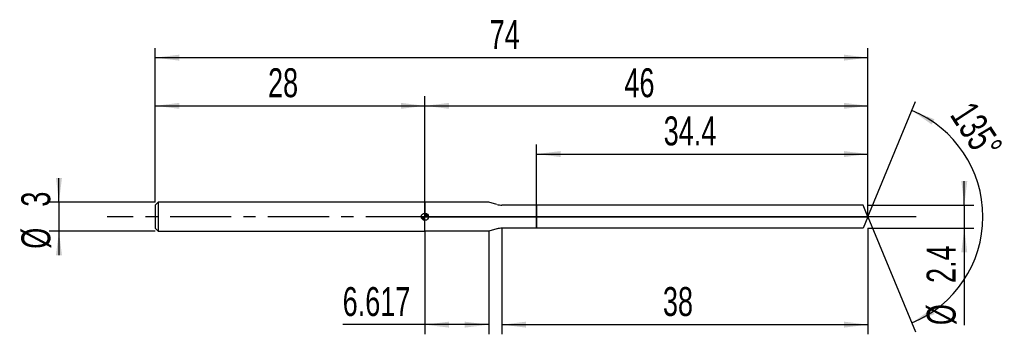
# Model space of a CAD drawing. Extents: x -14 to 88, y -12 to 20.
import ezdxf
from ezdxf.enums import TextEntityAlignment as Align

# ---------------------------------------------------------------- set-up
doc = ezdxf.new("R2010")
doc.units = 0
doc.linetypes.add('CENTER', pattern=[10.16, 6.35, -1.27, 1.27, -1.27])
doc.layers.get('0').update_dxf_attribs({"linetype": 'CONTINUOUS'})
for name, color, linetype in [('1', 4, 'CONTINUOUS'), ('2', 7, 'CONTINUOUS'), ('4', 2, 'CENTER'), ('CUT', 1, 'CONTINUOUS'), ('NOCUT', 7, 'CONTINUOUS'), ('SK1', 4, 'CONTINUOUS'), ('SK2', 7, 'CONTINUOUS'), ('SK4', 2, 'CENTER')]:
    doc.layers.add(name, color=color, linetype=linetype)
doc.dimstyles.new('SLDDIMSTYLE0', dxfattribs={"dimtxt": 3, "dimasz": 2.5, "dimexe": 0, "dimexo": 0.0625, "dimgap": 0.75, "dimtad": 1, "dimrnd": 1e-09, "dimzin": 12, "dimsah": 1, "dimcen": 0.09, "dimazin": 3, "dimtfac": 1, "dimtofl": 0, "dimtmove": 0, "dimatfit": 3})
doc.dimstyles.new('SLDDIMSTYLE1', dxfattribs={"dimtxt": 3, "dimasz": 2.5, "dimexe": 0, "dimexo": 0.0625, "dimgap": 0.75, "dimtad": 1, "dimrnd": 1e-09, "dimzin": 12, "dimsah": 1, "dimcen": 0.09, "dimazin": 3, "dimtfac": 1, "dimtmove": 0, "dimatfit": 3})
doc.dimstyles.new('SLDDIMSTYLE2', dxfattribs={"dimtxt": 3, "dimasz": 2.5, "dimexe": 0, "dimexo": 0.0625, "dimgap": 0.75, "dimtad": 1, "dimzin": 12, "dimsah": 1, "dimcen": 0.09, "dimazin": 3, "dimtfac": 1, "dimtofl": 0, "dimtmove": 0, "dimatfit": 3})

# ---------------------------------------------------------------- blocks, each defined once
blk = doc.blocks.new('_D')
at = {"layer": '2'}
for p, q in [((36, -1.2), (36, -12.2)), ((74, -1.2), (74, -12.2)), ((36, -11.2), (74, -11.2))]:
    blk.add_line(p, q, dxfattribs=at)
for points in [[(36, -11.2), (38.5, -11.51), (38.5, -10.89)], [(74, -11.2), (71.5, -10.89), (71.5, -11.51)]]:
    blk.add_solid(points, dxfattribs=at)
at = {"layer": '2', "width": 0.7}
blk.add_text('38', height=3, dxfattribs=at).set_placement((52.71, -11.2), align=Align.BOTTOM_LEFT)
blk = doc.blocks.new('_D_1')
at = {"layer": '2'}
for p, q in [((84, 1.2), (84, 3.7)), ((74, 1.2), (85, 1.2)), ((84, 1.2), (84, -1.2)), ((74, -1.2), (85, -1.2)), ((84, -1.2), (84, -11.25))]:
    blk.add_line(p, q, dxfattribs=at)
for points in [[(84, 1.2), (84.31, 3.7), (83.69, 3.7)], [(84, -1.2), (83.69, -3.7), (84.31, -3.7)]]:
    blk.add_solid(points, dxfattribs=at)
at = {"layer": '2', "width": 0.7}
for s, p in [('2.4', (83.99, -6.88)), ('%%c', (84, -11.25))]:
    blk.add_text(s, height=3, rotation=90, dxfattribs=at).set_placement(p, align=Align.BOTTOM_LEFT)
blk = doc.blocks.new('_D_2')
at = {"layer": '2'}
for p, q in [((28, -1.5), (28, -12.2)), ((34.62, -1.5), (34.62, -12.2)), ((28, -11.2), (19.46, -11.2)), ((34.62, -11.2), (28, -11.2))]:
    blk.add_line(p, q, dxfattribs=at)
for points in [[(28, -11.2), (30.5, -11.51), (30.5, -10.89)], [(34.62, -11.2), (32.12, -10.89), (32.12, -11.51)]]:
    blk.add_solid(points, dxfattribs=at)
at = {"layer": '2', "width": 0.7}
blk.add_text('6.617', height=3, dxfattribs=at).set_placement((19.46, -11.2), align=Align.BOTTOM_LEFT)
blk = doc.blocks.new('_D_3')
at = {"layer": '2'}
for p, q in [((39.6, 1.2), (39.6, 7.5)), ((74, 1.2), (74, 7.5)), ((39.6, 6.5), (74, 6.5))]:
    blk.add_line(p, q, dxfattribs=at)
for points in [[(39.6, 6.5), (42.1, 6.19), (42.1, 6.81)], [(74, 6.5), (71.5, 6.81), (71.5, 6.19)]]:
    blk.add_solid(points, dxfattribs=at)
at = {"layer": '2', "width": 0.7}
blk.add_text('34.4', height=3, dxfattribs=at).set_placement((52.79, 6.5), align=Align.BOTTOM_LEFT)
blk = doc.blocks.new('_D_4')
at = {"layer": '2'}
for q in [(78.95, 11.94), (78.95, -11.94)]:
    blk.add_line((74, 0), q, dxfattribs=at)
blk.add_arc((74, 0), 11.93, 292.4977, 67.5023, dxfattribs=at)
for points in [[(78.56, 11.02), (80.62, 9.56), (80.91, 10.1)], [(78.56, -11.02), (80.91, -10.1), (80.62, -9.56)]]:
    blk.add_solid(points, dxfattribs=at)
at = {"layer": '2', "width": 0.7}
blk.add_text('135°', height=3, rotation=-56.9761, dxfattribs=at).set_placement((81.68, 10.07), align=Align.BOTTOM_LEFT)
blk = doc.blocks.new('_D_5')
at = {"layer": 'SK2'}
for p, q in [((0, 1.5), (0, 17.5)), ((74, 1.5), (74, 17.5)), ((0, 16.5), (74, 16.5))]:
    blk.add_line(p, q, dxfattribs=at)
for points in [[(0, 16.5), (2.5, 16.19), (2.5, 16.81)], [(74, 16.5), (71.5, 16.81), (71.5, 16.19)]]:
    blk.add_solid(points, dxfattribs=at)
at = {"layer": 'SK2', "width": 0.7}
blk.add_text('74', height=3, dxfattribs=at).set_placement((34.71, 16.5), align=Align.BOTTOM_LEFT)
blk = doc.blocks.new('_D_6')
at = {"layer": 'SK2'}
for p, q in [((0, 1.5), (0, 12.5)), ((28, 1.5), (28, 12.5)), ((0, 11.5), (28, 11.5))]:
    blk.add_line(p, q, dxfattribs=at)
for points in [[(0, 11.5), (2.5, 11.19), (2.5, 11.81)], [(28, 11.5), (25.5, 11.81), (25.5, 11.19)]]:
    blk.add_solid(points, dxfattribs=at)
at = {"layer": 'SK2', "width": 0.7}
blk.add_text('28', height=3, dxfattribs=at).set_placement((11.71, 11.5), align=Align.BOTTOM_LEFT)
blk = doc.blocks.new('_D_7')
at = {"layer": 'SK2'}
for p, q in [((28, 0), (28, 12.5)), ((74, 0), (74, 12.5)), ((28, 11.5), (74, 11.5))]:
    blk.add_line(p, q, dxfattribs=at)
for points in [[(28, 11.5), (30.5, 11.19), (30.5, 11.81)], [(74, 11.5), (71.5, 11.81), (71.5, 11.19)]]:
    blk.add_solid(points, dxfattribs=at)
at = {"layer": 'SK2', "width": 0.7}
blk.add_text('46', height=3, dxfattribs=at).set_placement((48.71, 11.5), align=Align.BOTTOM_LEFT)
blk = doc.blocks.new('_D_8')
at = {"layer": 'SK2'}
for p, q in [((-10, 1.5), (-10, 4)), ((0, 1.5), (-11, 1.5)), ((-10, 1.5), (-10, -1.5)), ((0, -1.5), (-11, -1.5)), ((-10, -1.5), (-10, -4))]:
    blk.add_line(p, q, dxfattribs=at)
for points in [[(-10, 1.5), (-9.69, 4), (-10.31, 4)], [(-10, -1.5), (-10.31, -4), (-9.69, -4)]]:
    blk.add_solid(points, dxfattribs=at)
at = {"layer": 'SK2', "width": 0.7}
for s, p in [('3', (-10.01, 1.04)), ('%%c', (-10, -3.33))]:
    blk.add_text(s, height=3, rotation=90, dxfattribs=at).set_placement(p, align=Align.BOTTOM_LEFT)
blk = doc.blocks.new('*U11')
at = {"color": 0, "linetype": 'CONTINUOUS'}
for points in [[(0, 0), (0, 0.38), (0.07, 0)], [(0.07, 0), (0, 0.38), (0.07, 0.37)], [(0.07, 0), (0.07, 0.37), (0.14, 0)], [(0.14, 0), (0.07, 0.37), (0.14, 0.35)], [(0.14, 0), (0.14, 0.35), (0.21, 0)], [(0.21, 0), (0.14, 0.35), (0.21, 0.31)], [(0.21, 0), (0.21, 0.31), (0.27, 0)], [(0.27, 0), (0.21, 0.31), (0.27, 0.27)], [(0.27, 0), (0.27, 0.27), (0.31, 0)], [(0.31, 0), (0.27, 0.27), (0.31, 0.21)], [(0.31, 0), (0.31, 0.21), (0.35, 0)], [(0.35, 0), (0.31, 0.21), (0.35, 0.14)], [(0.35, 0), (0.35, 0.14), (0.37, 0)], [(0.37, 0), (0.35, 0.14), (0.37, 0.07)], [(0.37, 0), (0.37, 0.07), (0.38, 0)]]:
    blk.add_solid(points, dxfattribs=at)
blk = doc.blocks.new('*U12')
at = {"color": 0, "linetype": 'CONTINUOUS'}
for points in [[(-0.37, -0.07), (-0.38, 0), (-0.37, 0)], [(-0.37, -0.07), (-0.37, 0), (-0.35, -0.13)], [(-0.35, -0.13), (-0.37, 0), (-0.35, 0)], [(-0.35, -0.13), (-0.35, 0), (-0.32, -0.19)], [(-0.32, -0.19), (-0.35, 0), (-0.32, 0)], [(-0.32, -0.19), (-0.32, 0), (-0.29, -0.24)], [(-0.29, -0.24), (-0.32, 0), (-0.29, 0)], [(-0.29, -0.24), (-0.29, 0), (-0.24, -0.29)], [(-0.24, -0.29), (-0.29, 0), (-0.24, 0)], [(-0.24, -0.29), (-0.24, 0), (-0.19, -0.32)], [(-0.19, -0.32), (-0.24, 0), (-0.19, 0)], [(-0.19, -0.32), (-0.19, 0), (-0.13, -0.35)], [(-0.13, -0.35), (-0.19, 0), (-0.13, 0)], [(-0.13, -0.35), (-0.13, 0), (-0.07, -0.37)], [(-0.07, -0.37), (-0.13, 0), (-0.07, 0)], [(-0.07, -0.37), (-0.07, 0), (0, -0.38)], [(0, -0.38), (-0.07, 0), (0, 0)]]:
    blk.add_solid(points, dxfattribs=at)
blk = doc.blocks.new('SW_DOWELSYMBOL_0')
at = {"layer": 'SK1', "color": 0}
blk.add_circle((0, 0), 0.375, dxfattribs=at)
at = {"color": 0, "linetype": 'CONTINUOUS'}
for name in ['*U12', '*U11']:
    blk.add_blockref(name, (0, 0), dxfattribs=at)

msp = doc.modelspace()

# ---------------------------------------------------------------- linework, layer by layer
at = {"layer": '1'}
for p, q in [((34.617, 1.5), (28, 1.5)), ((28, 1.5), (28, 0)), ((35.482, 1.268), (34.617, 1.5)), ((39.6, 1.2), (36, 1.2)), ((73.503, 1.2), (39.6, 1.2)), ((39.6, 1.2), (39.6, 0)), ((39.6, 0), (39.6, 1.2)), ((74, 0), (73.503, 1.2)), ((28, -1.5), (28, 0)), ((39.6, -1.2), (39.6, 0)), ((39.6, 0), (39.6, -1.2)), ((74, 0), (73.503, -1.2)), ((34.617, -1.5), (28, -1.5)), ((35.482, -1.268), (34.617, -1.5)), ((39.6, -1.2), (36, -1.2)), ((73.503, -1.2), (39.6, -1.2))]:
    msp.add_line(p, q, dxfattribs=at)
for centre, start, end in [((36, 3.2), 255, 270), ((36, -3.2), 90, 105)]:
    msp.add_arc(centre, 2, start, end, dxfattribs=at)
at = {"layer": '4'}
msp.add_line((74, 0), (28, 0), dxfattribs=at)
at = {"layer": 'CUT'}
for p, q in [((73.503, 1.2), (39.6, 1.2)), ((39.6, 1.2), (39.6, 0)), ((74, 0), (73.503, 1.2)), ((39.6, 0), (74, 0))]:
    msp.add_line(p, q, dxfattribs=at)
at = {"layer": 'NOCUT'}
for p, q in [((34.617, 1.5), (28, 1.5)), ((28, 1.5), (28, 0)), ((35.482, 1.268), (34.617, 1.5)), ((39.6, 1.2), (36, 1.2)), ((39.6, 0), (39.6, 1.2)), ((28, 0), (39.6, 0))]:
    msp.add_line(p, q, dxfattribs=at)
msp.add_arc((36, 3.2), 2, 255, 270, dxfattribs=at)
at = {"layer": 'SK1'}
for p, q in [((0.3, 1.5), (0, 1.2)), ((0, 1.2), (0, 0)), ((28, 1.5), (0.3, 1.5)), ((0.3, 1.5), (0.3, -1.5)), ((0, 0), (0, -1.2)), ((0, -1.2), (0.3, -1.5)), ((0.3, -1.5), (28, -1.5))]:
    msp.add_line(p, q, dxfattribs=at)
msp.add_circle((28, 0), 0.375, dxfattribs=at)
at = {"layer": 'SK4'}
msp.add_line((79, 0), (-5, 0), dxfattribs=at)

# ---------------------------------------------------------------- block references
at = {"layer": 'SK1'}
msp.add_blockref('SW_DOWELSYMBOL_0', (28, 0), dxfattribs=at)

# ---------------------------------------------------------------- texts
at = {"layer": 'SK2', "width": 0.7}
msp.add_text('AP1', height=0.05, dxfattribs=at).set_placement((28, -0.018), align=Align.BOTTOM_LEFT)

# ---------------------------------------------------------------- dimensions: what is measured, and where the dimension line sits
at = {"layer": '2'}
dim = msp.add_angular_dim_2l(base=(85.927, 0), line1=((74, 0), (73.503, 1.2)), line2=((73.503, -1.2), (74, 0)), dimstyle='SLDDIMSTYLE2', dxfattribs=at)
dim.commit()
dim.dimension.update_dxf_attribs({"geometry": '_D_4', "text_midpoint": (84, 6.5), "dimtype": 162})
for base, p1, p2, picture, middle in [((74, 6.5), (39.6, 1.2), (74, 1.2), '_D_3', (56.8, 6.5)), ((28, -11.2), (34.617, -1.5), (28, -1.5), '_D_2', (24.617, -11.2)), ((74, -11.2), (36, -1.2), (74, -1.2), '_D', (55, -11.2))]:
    dim = msp.add_linear_dim(base=base, p1=p1, p2=p2, dimstyle='SLDDIMSTYLE0', dxfattribs=at)
    dim.commit()
    dim.dimension.update_dxf_attribs({"geometry": picture, "text_midpoint": middle, "dimtype": 160})
dim = msp.add_linear_dim(base=(84, -1.2), p1=(74, 1.2), p2=(74, -1.2), angle=90, text='%%c<>', dimstyle='SLDDIMSTYLE1', dxfattribs=at)
dim.commit()
dim.dimension.update_dxf_attribs({"geometry": '_D_1', "text_midpoint": (84, -6.2), "dimtype": 160})
at = {"layer": 'SK2'}
for base, p1, p2, picture, middle in [((74, 16.5), (0, 1.5), (74, 1.5), '_D_5', (37, 16.5)), ((28, 11.5), (0, 1.5), (28, 1.5), '_D_6', (14, 11.5)), ((74, 11.5), (28, 0), (74, 0), '_D_7', (51, 11.5))]:
    dim = msp.add_linear_dim(base=base, p1=p1, p2=p2, dimstyle='SLDDIMSTYLE0', dxfattribs=at)
    dim.commit()
    dim.dimension.update_dxf_attribs({"geometry": picture, "text_midpoint": middle, "dimtype": 160})
dim = msp.add_linear_dim(base=(-10, -1.5), p1=(0, 1.5), p2=(0, -1.5), angle=90, text='%%c<>', dimstyle='SLDDIMSTYLE1', dxfattribs=at)
dim.commit()
dim.dimension.update_dxf_attribs({"geometry": '_D_8', "text_midpoint": (-10, 0), "dimtype": 160})

doc.saveas('drawing.dxf')
